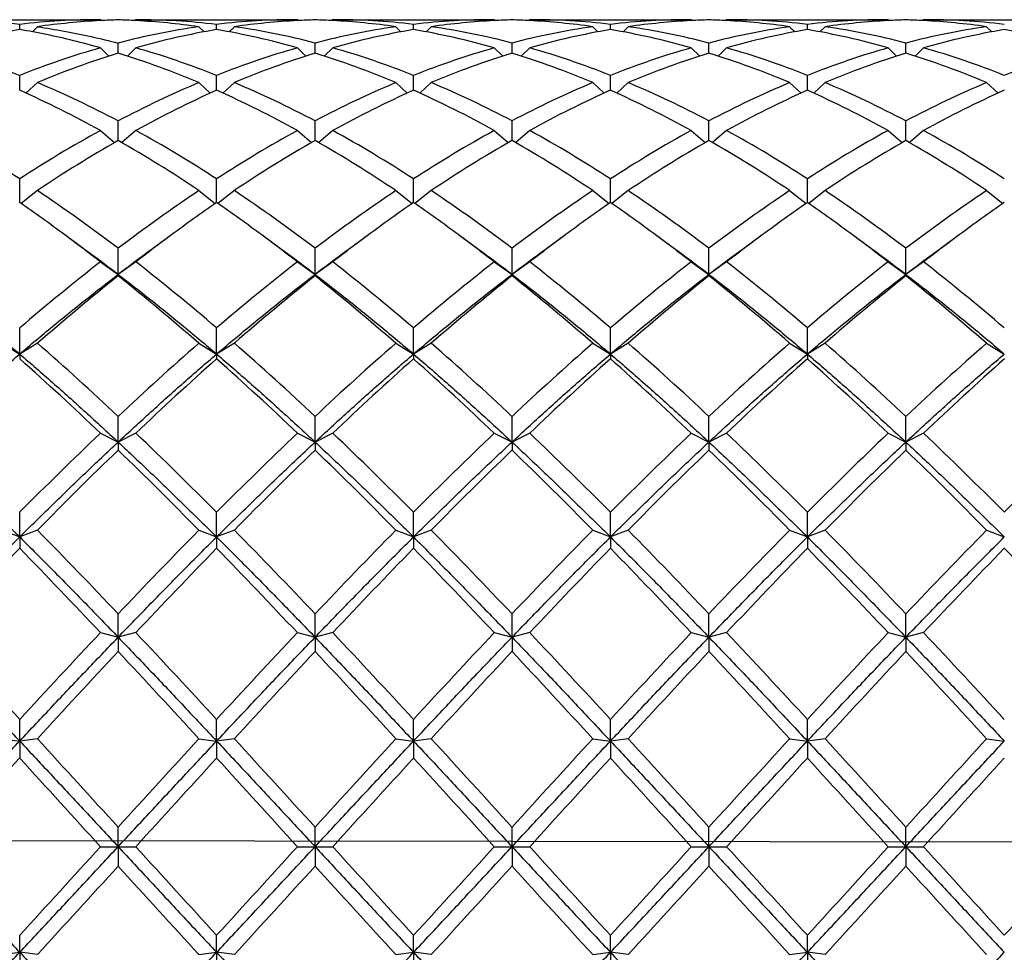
# Model space of a CAD drawing. Header units: millimetres. Extents: x 12 to 271, y 102 to 200.
# Tile 7 of 13: x 174 to 190, y 139 to 155. Entities that reach past the tile are written whole.
import ezdxf

# ---------------------------------------------------------------- set-up
doc = ezdxf.new("R2010")
doc.units = ezdxf.units.MM
doc.header["$LTSCALE"] = 16.335
doc.linetypes.add('CENTER', pattern=[0.6, 0.375, -0.075, 0.075, -0.075])
doc.layers.get('0').update_dxf_attribs({"linetype": 'CONTINUOUS'})
doc.layers.add('CENTER', color=1, linetype='CENTER')

msp = doc.modelspace()

# ---------------------------------------------------------------- linework, layer by layer
at = {"color": 7, "linetype": 'Continuous'}
for p, q in [((172.293, 154.853), (175.026, 154.853)), ((175.026, 154.853), (175.042, 154.838)), ((175.626, 154.853), (175.611, 154.838)), ((175.626, 154.853), (178.36, 154.853)), ((178.36, 154.853), (178.375, 154.838)), ((178.96, 154.853), (178.944, 154.838)), ((178.96, 154.853), (181.693, 154.853)), ((181.693, 154.853), (181.708, 154.838)), ((182.293, 154.853), (182.278, 154.838)), ((182.293, 154.853), (185.026, 154.853)), ((185.026, 154.853), (185.042, 154.838)), ((185.626, 154.853), (185.611, 154.838)), ((185.626, 154.853), (188.36, 154.853)), ((188.36, 154.853), (188.375, 154.838)), ((188.96, 154.853), (188.944, 154.838)), ((188.96, 154.853), (191.693, 154.853)), ((173.66, 154.687), (173.66, 154.773)), ((173.96, 154.734), (173.874, 154.648)), ((176.693, 154.734), (176.78, 154.647)), ((176.993, 154.687), (176.993, 154.773)), ((177.293, 154.734), (177.206, 154.647)), ((180.026, 154.734), (180.113, 154.647)), ((180.326, 154.687), (180.326, 154.773)), ((180.626, 154.734), (180.54, 154.647)), ((183.36, 154.734), (183.446, 154.647)), ((183.66, 154.687), (183.66, 154.773)), ((183.96, 154.734), (183.873, 154.647)), ((186.693, 154.734), (186.78, 154.647)), ((186.993, 154.687), (186.993, 154.773)), ((187.293, 154.734), (187.206, 154.647)), ((190.026, 154.734), (190.113, 154.647)), ((175.026, 154.376), (175.171, 154.237)), ((175.326, 154.287), (175.326, 154.458)), ((175.626, 154.376), (175.482, 154.237)), ((178.36, 154.376), (178.504, 154.237)), ((178.66, 154.287), (178.66, 154.458)), ((178.96, 154.376), (178.815, 154.237)), ((181.693, 154.376), (181.837, 154.237)), ((181.993, 154.287), (181.993, 154.458)), ((182.293, 154.376), (182.149, 154.237)), ((185.026, 154.376), (185.171, 154.237)), ((185.326, 154.287), (185.326, 154.458)), ((185.626, 154.376), (185.482, 154.237)), ((188.36, 154.376), (188.504, 154.237)), ((188.66, 154.287), (188.66, 154.458)), ((188.96, 154.376), (188.815, 154.237)), ((173.66, 153.658), (173.66, 153.91)), ((176.993, 153.658), (176.993, 153.91)), ((180.326, 153.658), (180.326, 153.91)), ((183.66, 153.658), (183.66, 153.91)), ((186.993, 153.658), (186.993, 153.91)), ((173.96, 153.788), (173.766, 153.609)), ((176.693, 153.788), (176.886, 153.609)), ((177.293, 153.788), (177.1, 153.609)), ((180.026, 153.788), (180.22, 153.609)), ((180.626, 153.788), (180.433, 153.609)), ((183.36, 153.788), (183.553, 153.609)), ((183.96, 153.788), (183.766, 153.609)), ((186.693, 153.788), (186.886, 153.609)), ((187.293, 153.788), (187.1, 153.609)), ((190.026, 153.788), (190.22, 153.609)), ((175.326, 152.809), (175.326, 153.139)), ((178.66, 152.809), (178.66, 153.139)), ((181.993, 152.809), (181.993, 153.139)), ((185.326, 152.809), (185.326, 153.139)), ((188.66, 152.809), (188.66, 153.139)), ((175.026, 152.978), (175.263, 152.772)), ((175.626, 152.978), (175.389, 152.772)), ((178.36, 152.978), (178.597, 152.772)), ((178.96, 152.978), (178.723, 152.772)), ((181.693, 152.978), (181.93, 152.772)), ((182.293, 152.978), (182.056, 152.772)), ((185.026, 152.978), (185.263, 152.772)), ((185.626, 152.978), (185.389, 152.772)), ((188.36, 152.978), (188.597, 152.772)), ((188.96, 152.978), (188.723, 152.772)), ((173.66, 151.756), (173.66, 152.158)), ((176.993, 151.756), (176.993, 152.158)), ((180.326, 151.756), (180.326, 152.158)), ((183.66, 151.756), (183.66, 152.158)), ((186.993, 151.756), (186.993, 152.158)), ((173.96, 151.96), (173.683, 151.74)), ((176.693, 151.96), (176.97, 151.74)), ((177.293, 151.96), (177.016, 151.74)), ((180.026, 151.96), (180.303, 151.74)), ((180.626, 151.96), (180.349, 151.74)), ((183.36, 151.96), (183.637, 151.74)), ((183.96, 151.96), (183.683, 151.74)), ((186.693, 151.96), (186.97, 151.74)), ((187.293, 151.96), (187.016, 151.74)), ((190.026, 151.96), (190.303, 151.74)), ((174.641, 151.05), (174.423, 151.211)), ((176.23, 151.211), (176.012, 151.05)), ((177.974, 151.05), (177.756, 151.211)), ((179.563, 151.211), (179.345, 151.05)), ((181.308, 151.05), (181.09, 151.211)), ((182.896, 151.211), (182.678, 151.05)), ((184.641, 151.05), (184.423, 151.211)), ((186.23, 151.211), (186.012, 151.05)), ((187.974, 151.05), (187.756, 151.211)), ((189.563, 151.211), (189.345, 151.05)), ((174.86, 150.889), (174.641, 151.05)), ((176.012, 151.05), (175.792, 150.889)), ((178.194, 150.889), (177.974, 151.05)), ((179.345, 151.05), (179.126, 150.889)), ((181.527, 150.889), (181.308, 151.05)), ((182.678, 151.05), (182.459, 150.889)), ((184.86, 150.889), (184.641, 151.05)), ((186.012, 151.05), (185.792, 150.889)), ((188.194, 150.889), (187.974, 151.05)), ((189.345, 151.05), (189.126, 150.889)), ((175.326, 150.541), (175.326, 150.983)), ((178.66, 150.541), (178.66, 150.983)), ((181.993, 150.541), (181.993, 150.983)), ((185.326, 150.541), (185.326, 150.983)), ((188.66, 150.541), (188.66, 150.983)), ((175.026, 150.753), (175.326, 150.541)), ((175.626, 150.753), (175.326, 150.541)), ((178.36, 150.753), (178.66, 150.541)), ((178.96, 150.753), (178.66, 150.541)), ((181.693, 150.753), (181.993, 150.541)), ((182.293, 150.753), (181.993, 150.541)), ((185.026, 150.753), (185.326, 150.541)), ((185.626, 150.753), (185.326, 150.541)), ((188.36, 150.753), (188.66, 150.541)), ((188.96, 150.753), (188.66, 150.541)), ((175.326, 150.541), (175.326, 150.517)), ((178.66, 150.541), (178.66, 150.517)), ((181.993, 150.541), (181.993, 150.517)), ((185.326, 150.541), (185.326, 150.517)), ((188.66, 150.541), (188.66, 150.517)), ((173.66, 149.193), (173.66, 149.635)), ((176.993, 149.193), (176.993, 149.635)), ((180.326, 149.193), (180.326, 149.635)), ((183.66, 149.193), (183.66, 149.635)), ((186.993, 149.193), (186.993, 149.635)), ((173.36, 149.376), (173.66, 149.193)), ((173.96, 149.376), (173.66, 149.193)), ((176.693, 149.376), (176.993, 149.193)), ((177.293, 149.376), (176.993, 149.193)), ((180.026, 149.376), (180.326, 149.193)), ((180.626, 149.376), (180.326, 149.193)), ((183.36, 149.376), (183.66, 149.193)), ((183.96, 149.376), (183.66, 149.193)), ((186.693, 149.376), (186.993, 149.193)), ((187.293, 149.376), (186.993, 149.193)), ((190.026, 149.376), (190.326, 149.193)), ((173.66, 149.193), (173.66, 149.112)), ((176.993, 149.193), (176.993, 149.112)), ((180.326, 149.193), (180.326, 149.112)), ((183.66, 149.193), (183.66, 149.112)), ((186.993, 149.193), (186.993, 149.112)), ((175.326, 147.703), (175.326, 148.137)), ((178.66, 147.703), (178.66, 148.137)), ((181.993, 147.703), (181.993, 148.137)), ((185.326, 147.703), (185.326, 148.137)), ((188.66, 147.703), (188.66, 148.137)), ((175.026, 147.853), (175.326, 147.703)), ((175.626, 147.853), (175.326, 147.703)), ((178.36, 147.853), (178.66, 147.703)), ((178.96, 147.853), (178.66, 147.703)), ((181.693, 147.853), (181.993, 147.703)), ((182.293, 147.853), (181.993, 147.703)), ((185.026, 147.853), (185.326, 147.703)), ((185.626, 147.853), (185.326, 147.703)), ((188.36, 147.853), (188.66, 147.703)), ((188.96, 147.853), (188.66, 147.703)), ((175.326, 147.703), (175.326, 147.566)), ((178.66, 147.703), (178.66, 147.566)), ((181.993, 147.703), (181.993, 147.566)), ((185.326, 147.703), (185.326, 147.566)), ((188.66, 147.703), (188.66, 147.566)), ((173.66, 146.096), (173.66, 146.514)), ((176.993, 146.096), (176.993, 146.514)), ((180.326, 146.096), (180.326, 146.514)), ((183.66, 146.096), (183.66, 146.514)), ((186.993, 146.096), (186.993, 146.514)), ((173.36, 146.211), (173.66, 146.096)), ((173.96, 146.211), (173.66, 146.096)), ((176.693, 146.211), (176.993, 146.096)), ((177.293, 146.211), (176.993, 146.096)), ((180.026, 146.211), (180.326, 146.096)), ((180.626, 146.211), (180.326, 146.096)), ((183.36, 146.211), (183.66, 146.096)), ((183.96, 146.211), (183.66, 146.096)), ((186.693, 146.211), (186.993, 146.096)), ((187.293, 146.211), (186.993, 146.096)), ((190.026, 146.211), (190.326, 146.096)), ((173.66, 146.096), (173.66, 145.905)), ((176.993, 146.096), (176.993, 145.905)), ((180.326, 146.096), (180.326, 145.905)), ((183.66, 146.096), (183.66, 145.905)), ((186.993, 146.096), (186.993, 145.905)), ((175.326, 144.399), (175.326, 144.794)), ((178.66, 144.399), (178.66, 144.794)), ((181.993, 144.399), (181.993, 144.794)), ((185.326, 144.399), (185.326, 144.794)), ((188.66, 144.399), (188.66, 144.794)), ((175.026, 144.477), (175.326, 144.399)), ((175.626, 144.477), (175.326, 144.399)), ((175.326, 144.399), (175.326, 144.157)), ((178.36, 144.477), (178.66, 144.399)), ((178.96, 144.477), (178.66, 144.399)), ((178.66, 144.399), (178.66, 144.157)), ((181.693, 144.477), (181.993, 144.399)), ((182.293, 144.477), (181.993, 144.399)), ((181.993, 144.399), (181.993, 144.157)), ((185.026, 144.477), (185.326, 144.399)), ((185.626, 144.477), (185.326, 144.399)), ((185.326, 144.399), (185.326, 144.157)), ((188.36, 144.477), (188.66, 144.399)), ((188.96, 144.477), (188.66, 144.399)), ((188.66, 144.399), (188.66, 144.157)), ((173.66, 142.641), (173.66, 143.007)), ((176.993, 142.641), (176.993, 143.007)), ((180.326, 142.641), (180.326, 143.007)), ((183.66, 142.641), (183.66, 143.007)), ((186.993, 142.641), (186.993, 143.007)), ((173.36, 142.681), (173.66, 142.641)), ((173.96, 142.681), (173.66, 142.641)), ((176.693, 142.681), (176.993, 142.641)), ((177.293, 142.681), (176.993, 142.641)), ((180.026, 142.681), (180.326, 142.641)), ((180.626, 142.681), (180.326, 142.641)), ((183.36, 142.681), (183.66, 142.641)), ((183.96, 142.681), (183.66, 142.641)), ((186.693, 142.681), (186.993, 142.641)), ((187.293, 142.681), (186.993, 142.641)), ((190.026, 142.681), (190.326, 142.641)), ((173.66, 142.641), (173.66, 142.353)), ((176.993, 142.641), (176.993, 142.353)), ((180.326, 142.641), (180.326, 142.353)), ((183.66, 142.641), (183.66, 142.353)), ((186.993, 142.641), (186.993, 142.353)), ((175.326, 140.853), (175.326, 141.183)), ((178.66, 140.853), (178.66, 141.183)), ((181.993, 140.853), (181.993, 141.183)), ((185.326, 140.853), (185.326, 141.183)), ((188.66, 140.853), (188.66, 141.183)), ((175.026, 140.853), (175.626, 140.853)), ((175.326, 140.853), (175.326, 140.523)), ((178.36, 140.853), (178.96, 140.853)), ((178.66, 140.853), (178.66, 140.523)), ((181.693, 140.853), (182.293, 140.853)), ((181.993, 140.853), (181.993, 140.523)), ((185.026, 140.853), (185.626, 140.853)), ((185.326, 140.853), (185.326, 140.523)), ((188.36, 140.853), (188.96, 140.853)), ((188.66, 140.853), (188.66, 140.523)), ((173.66, 139.065), (173.66, 139.353)), ((176.993, 139.065), (176.993, 139.353)), ((180.326, 139.065), (180.326, 139.353)), ((183.66, 139.065), (183.66, 139.353)), ((186.993, 139.065), (186.993, 139.353)), ((173.36, 139.026), (173.66, 139.065)), ((173.96, 139.026), (173.66, 139.065)), ((173.66, 139.065), (173.66, 138.699)), ((176.693, 139.026), (176.993, 139.065)), ((177.293, 139.026), (176.993, 139.065)), ((176.993, 139.065), (176.993, 138.699)), ((180.026, 139.026), (180.326, 139.065)), ((180.626, 139.026), (180.326, 139.065)), ((180.326, 139.065), (180.326, 138.699)), ((183.36, 139.026), (183.66, 139.065)), ((183.96, 139.026), (183.66, 139.065)), ((183.66, 139.065), (183.66, 138.699)), ((186.693, 139.026), (186.993, 139.065)), ((187.293, 139.026), (186.993, 139.065)), ((186.993, 139.065), (186.993, 138.699))]:
    msp.add_line(p, q, dxfattribs=at)
for centre, radius, start, end in [((172.289, 143.165), 11.688, 83.2679, 89.9828), ((175.029, 143.184), 11.67, 90.0112, 96.7368), ((175.637, 143.073), 11.781, 92.9707, 98.188), ((175.627, 143.24), 11.613, 91.4847, 92.9629), ((175.025, 143.238), 11.615, 87.0387, 88.5154), ((175.017, 143.097), 11.756, 81.8057, 87.0352), ((175.623, 143.165), 11.688, 83.2679, 89.9828), ((178.362, 143.184), 11.67, 90.0112, 96.7368), ((178.971, 143.073), 11.781, 92.9707, 98.188), ((178.961, 143.24), 11.613, 91.4847, 92.9629), ((178.359, 143.24), 11.613, 87.0371, 88.5153), ((178.349, 143.073), 11.781, 81.812, 87.0293), ((178.957, 143.184), 11.67, 83.2632, 89.9888), ((181.695, 143.184), 11.67, 90.0112, 96.7368), ((182.304, 143.073), 11.781, 92.9707, 98.188), ((182.294, 143.24), 11.613, 91.4847, 92.9629), ((181.692, 143.24), 11.613, 87.0371, 88.5153), ((181.682, 143.073), 11.781, 81.812, 87.0293), ((182.291, 143.184), 11.67, 83.2632, 89.9888), ((185.029, 143.184), 11.67, 90.0112, 96.7368), ((185.637, 143.073), 11.781, 92.9707, 98.188), ((185.627, 143.24), 11.613, 91.4847, 92.9629), ((185.025, 143.24), 11.613, 87.0371, 88.5153), ((185.624, 143.184), 11.67, 83.2632, 89.9888), ((185.015, 143.073), 11.781, 81.812, 87.0293), ((188.362, 143.184), 11.67, 90.0112, 96.7368), ((188.971, 143.073), 11.781, 92.9707, 98.188), ((188.961, 143.24), 11.613, 91.4847, 92.9629), ((188.359, 143.24), 11.613, 87.0371, 88.5153), ((188.349, 143.073), 11.781, 81.812, 87.0293), ((188.957, 143.184), 11.67, 83.2632, 89.9888), ((175.801, 142.093), 12.774, 99.65, 105.939), ((178.481, 142.344), 12.518, 98.2111, 104.5957), ((179.134, 142.093), 12.774, 99.65, 105.939), ((174.852, 142.093), 12.774, 74.061, 80.35), ((175.505, 142.344), 12.518, 75.4043, 81.7889), ((181.814, 142.344), 12.518, 98.2111, 104.5957), ((182.468, 142.093), 12.774, 99.65, 105.939), ((178.185, 142.093), 12.774, 74.061, 80.35), ((178.839, 142.344), 12.518, 75.4043, 81.7889), ((185.147, 142.344), 12.518, 98.2111, 104.5957), ((185.801, 142.093), 12.774, 99.65, 105.939), ((181.518, 142.093), 12.774, 74.061, 80.35), ((182.172, 142.344), 12.518, 75.4043, 81.7889), ((188.481, 142.344), 12.518, 98.2111, 104.5957), ((189.134, 142.093), 12.774, 99.65, 105.939), ((184.852, 142.093), 12.774, 74.061, 80.35), ((185.505, 142.344), 12.518, 75.4043, 81.7889), ((191.814, 142.344), 12.518, 98.2111, 104.5957), ((192.468, 142.093), 12.774, 99.65, 105.939), ((188.185, 142.093), 12.774, 74.061, 80.35), ((178.977, 140.553), 14.377, 105.9503, 111.7071), ((171.675, 140.553), 14.377, 68.2929, 74.0497), ((182.311, 140.553), 14.377, 105.9503, 111.7071), ((175.009, 140.553), 14.377, 68.2929, 74.0497), ((185.644, 140.553), 14.377, 105.9503, 111.7071), ((178.342, 140.553), 14.377, 68.2929, 74.0497), ((188.977, 140.553), 14.377, 105.9503, 111.7071), ((181.675, 140.553), 14.377, 68.2929, 74.0497), ((192.311, 140.553), 14.377, 105.9503, 111.7071), ((185.009, 140.553), 14.377, 68.2929, 74.0497), ((195.644, 140.553), 14.377, 105.9503, 111.7071), ((179.728, 140.125), 14.831, 107.2658, 112.8896), ((170.924, 140.125), 14.831, 67.1104, 72.7342), ((183.062, 140.125), 14.831, 107.2658, 112.8896), ((174.258, 140.125), 14.831, 67.1104, 72.7342), ((186.395, 140.125), 14.831, 107.2658, 112.8896), ((177.591, 140.125), 14.831, 67.1104, 72.7342), ((189.728, 140.125), 14.831, 107.2659, 112.8896), ((180.924, 140.125), 14.831, 67.1104, 72.7342), ((193.062, 140.125), 14.831, 107.2659, 112.8896), ((184.258, 140.125), 14.831, 67.1104, 72.7342), ((167.184, 137.742), 17.418, 62.1296, 67.1071), ((183.469, 137.742), 17.418, 112.8929, 117.8704), ((170.517, 137.742), 17.418, 62.1296, 67.1071), ((186.802, 137.742), 17.418, 112.8929, 117.8704), ((173.851, 137.742), 17.418, 62.1296, 67.1071), ((190.135, 137.742), 17.418, 112.8929, 117.8704), ((177.184, 137.742), 17.418, 62.1296, 67.1071), ((193.469, 137.742), 17.418, 112.8929, 117.8704), ((180.517, 137.742), 17.418, 62.1296, 67.1071), ((196.802, 137.742), 17.418, 112.8929, 117.8704), ((166.281, 137.119), 18.11, 61.1265, 65.9575), ((184.371, 137.119), 18.11, 114.0425, 118.8735), ((169.615, 137.119), 18.11, 61.1265, 65.9575), ((187.705, 137.119), 18.11, 114.0425, 118.8735), ((172.948, 137.119), 18.11, 61.1265, 65.9575), ((191.038, 137.119), 18.11, 114.0425, 118.8735), ((176.281, 137.119), 18.11, 61.1265, 65.9575), ((194.371, 137.119), 18.11, 114.0425, 118.8735), ((179.615, 137.119), 18.11, 61.1265, 65.9575), ((197.705, 137.119), 18.11, 114.0424, 118.8736), ((161.709, 133.782), 21.92, 56.9623, 61.1287), ((185.61, 133.782), 21.92, 118.8713, 123.0377), ((165.042, 133.782), 21.92, 56.9623, 61.1287), ((188.944, 133.782), 21.92, 118.8713, 123.0377), ((168.376, 133.782), 21.92, 56.9623, 61.1287), ((192.277, 133.782), 21.92, 118.8713, 123.0377), ((171.709, 133.782), 21.92, 56.9623, 61.1287), ((195.611, 133.782), 21.921, 118.8713, 123.0377), ((175.042, 133.782), 21.92, 56.9623, 61.1287), ((198.944, 133.782), 21.921, 118.8713, 123.0377), ((178.376, 133.782), 21.92, 56.9623, 61.1287), ((186.73, 132.931), 22.917, 119.8414, 123.8649), ((163.923, 132.931), 22.917, 56.1351, 60.1586), ((190.063, 132.931), 22.917, 119.8414, 123.8649), ((167.256, 132.931), 22.917, 56.1351, 60.1586), ((193.396, 132.931), 22.917, 119.8414, 123.8649), ((170.59, 132.931), 22.917, 56.1351, 60.1586), ((196.73, 132.931), 22.917, 119.8414, 123.8649), ((173.923, 132.931), 22.917, 56.1351, 60.1586), ((200.063, 132.931), 22.917, 119.8414, 123.8649), ((177.256, 132.931), 22.917, 56.1351, 60.1586), ((158.177, 128.438), 28.326, 52.7414, 56.14), ((192.475, 128.438), 28.326, 123.86, 127.2586), ((161.511, 128.438), 28.326, 52.7414, 56.14), ((195.809, 128.438), 28.326, 123.86, 127.2586), ((164.844, 128.438), 28.326, 52.7414, 56.14), ((199.142, 128.438), 28.326, 123.86, 127.2586), ((168.177, 128.438), 28.326, 52.7414, 56.14), ((202.475, 128.438), 28.326, 123.86, 127.2586), ((171.511, 128.438), 28.326, 52.7414, 56.14), ((205.808, 128.438), 28.326, 123.86, 127.2586), ((157.302, 128.071), 28.785, 53.5018, 55.3698), ((193.351, 128.071), 28.785, 124.6302, 126.4982), ((160.635, 128.071), 28.785, 53.5018, 55.3698), ((196.684, 128.071), 28.785, 124.6302, 126.4982), ((163.969, 128.071), 28.785, 53.5018, 55.3698), ((200.017, 128.071), 28.785, 124.6302, 126.4982), ((167.302, 128.071), 28.785, 53.5018, 55.3698), ((203.351, 128.071), 28.784, 124.6301, 126.4982), ((170.635, 128.071), 28.785, 53.5018, 55.3698), ((206.684, 128.072), 28.784, 124.6301, 126.4982), ((155.596, 125.772), 31.648, 52.1233, 53.4944), ((195.057, 125.772), 31.648, 126.5056, 127.8767), ((158.929, 125.772), 31.648, 52.1233, 53.4944), ((198.39, 125.772), 31.648, 126.5056, 127.8767), ((162.262, 125.772), 31.648, 52.1233, 53.4944), ((201.724, 125.772), 31.648, 126.5056, 127.8767), ((165.596, 125.772), 31.648, 52.1233, 53.4944), ((205.057, 125.772), 31.648, 126.5056, 127.8767), ((168.929, 125.772), 31.648, 52.1233, 53.4944), ((208.39, 125.772), 31.648, 126.5056, 127.8767), ((155.977, 125.115), 31.951, 52.7279, 53.7706), ((194.676, 125.115), 31.951, 126.2294, 127.2721), ((159.31, 125.115), 31.951, 52.7279, 53.7706), ((198.009, 125.115), 31.951, 126.2294, 127.2721), ((162.643, 125.115), 31.951, 52.7279, 53.7706), ((201.343, 125.115), 31.951, 126.2294, 127.2721), ((165.977, 125.115), 31.951, 52.7279, 53.7706), ((204.676, 125.115), 31.951, 126.2294, 127.2721), ((169.31, 125.115), 31.951, 52.7279, 53.7706), ((208.009, 125.115), 31.951, 126.2294, 127.2721), ((197.99, 121.275), 37.366, 127.9193, 130.6265), ((152.663, 121.275), 37.366, 49.3735, 52.0807), ((201.323, 121.275), 37.366, 127.9193, 130.6265), ((155.996, 121.275), 37.366, 49.3735, 52.0807), ((204.656, 121.275), 37.366, 127.9193, 130.6265), ((159.33, 121.275), 37.366, 49.3735, 52.0807), ((207.99, 121.275), 37.367, 127.9193, 130.6265), ((162.663, 121.275), 37.366, 49.3735, 52.0807), ((211.323, 121.275), 37.367, 127.9193, 130.6265), ((165.996, 121.275), 37.366, 49.3735, 52.0807), ((199.861, 119.737), 39.361, 128.5584, 131.1501), ((150.792, 119.737), 39.361, 48.8499, 51.4416), ((203.194, 119.737), 39.361, 128.5584, 131.1501), ((154.125, 119.737), 39.361, 48.8499, 51.4416), ((206.527, 119.737), 39.361, 128.5584, 131.1501), ((157.459, 119.737), 39.361, 48.8499, 51.4416), ((209.861, 119.737), 39.362, 128.5584, 131.15), ((160.792, 119.737), 39.361, 48.8499, 51.4416), ((213.194, 119.737), 39.362, 128.5584, 131.15), ((164.125, 119.737), 39.361, 48.8499, 51.4416), ((140.811, 111.437), 50.381, 46.757, 48.855), ((209.842, 111.437), 50.381, 131.145, 133.243), ((144.144, 111.437), 50.381, 46.757, 48.855), ((213.175, 111.437), 50.381, 131.145, 133.243), ((147.477, 111.437), 50.381, 46.757, 48.855), ((216.509, 111.436), 50.381, 131.145, 133.243), ((150.811, 111.437), 50.381, 46.757, 48.855), ((219.842, 111.437), 50.381, 131.145, 133.243), ((154.144, 111.437), 50.381, 46.757, 48.855), ((223.175, 111.437), 50.38, 131.145, 133.243), ((138.226, 109.265), 53.323, 46.3586, 48.355), ((212.427, 109.265), 53.323, 131.645, 133.6414), ((141.559, 109.265), 53.323, 46.3586, 48.355), ((215.76, 109.265), 53.323, 131.645, 133.6414), ((144.892, 109.265), 53.323, 46.3586, 48.355), ((219.094, 109.264), 53.324, 131.645, 133.6414), ((148.226, 109.265), 53.323, 46.3586, 48.355), ((222.427, 109.265), 53.323, 131.645, 133.6414), ((151.559, 109.265), 53.323, 46.3586, 48.355), ((225.76, 109.265), 53.322, 131.645, 133.6414), ((223.468, 97.05), 70.197, 133.63729, 135.19911), ((127.184, 97.05), 70.197, 44.80089, 46.36271), ((226.802, 97.05), 70.197, 133.63729, 135.19911), ((130.518, 97.05), 70.197, 44.80089, 46.36271), ((230.135, 97.05), 70.197, 133.63729, 135.19911), ((133.851, 97.05), 70.197, 44.80089, 46.36271), ((233.469, 97.05), 70.197, 133.6373, 135.19911), ((137.184, 97.05), 70.197, 44.80089, 46.36271), ((236.803, 97.049), 70.198, 133.6373, 135.1991), ((140.518, 97.05), 70.197, 44.80089, 46.36271), ((240.135, 97.05), 70.197, 133.63729, 135.19911), ((227.376, 93.695), 74.909, 134.01507, 135.48705), ((123.276, 93.695), 74.909, 44.51295, 45.98493), ((230.71, 93.695), 74.909, 134.01507, 135.48705), ((126.61, 93.695), 74.909, 44.51295, 45.98493), ((234.043, 93.695), 74.909, 134.01507, 135.48705), ((129.943, 93.695), 74.909, 44.51295, 45.98493), ((237.377, 93.694), 74.91, 134.01508, 135.48704), ((133.276, 93.695), 74.909, 44.51295, 45.98493), ((240.711, 93.693), 74.91, 134.01508, 135.48703), ((136.61, 93.695), 74.909, 44.51295, 45.98493), ((99.772, 73.266), 104.042, 43.43204, 44.51601), ((250.88, 73.266), 104.042, 135.48399, 136.56796), ((103.106, 73.266), 104.042, 43.43204, 44.51601), ((254.214, 73.266), 104.042, 135.48399, 136.56796), ((106.439, 73.266), 104.042, 43.43204, 44.51601), ((257.547, 73.266), 104.042, 135.48399, 136.56796), ((109.772, 73.266), 104.042, 43.43204, 44.51601), ((260.88, 73.267), 104.041, 135.48399, 136.56796), ((113.106, 73.266), 104.042, 43.43204, 44.51601), ((264.212, 73.268), 104.039, 135.48398, 136.56798), ((254.552, 67.113), 112.923, 135.7535, 136.75637), ((92.768, 67.113), 112.923, 43.24363, 44.2465), ((257.885, 67.113), 112.923, 135.7535, 136.75637), ((96.101, 67.113), 112.923, 43.24363, 44.2465), ((261.218, 67.113), 112.923, 135.7535, 136.75637), ((99.434, 67.113), 112.923, 43.24363, 44.2465), ((264.552, 67.113), 112.923, 135.7535, 136.75637), ((102.768, 67.113), 112.923, 43.24363, 44.2465), ((267.884, 67.114), 112.922, 135.75349, 136.75638), ((106.101, 67.113), 112.923, 43.24363, 44.2465), ((271.216, 67.115), 112.92, 135.75349, 136.75639), ((109.434, 67.113), 112.923, 43.24363, 44.2465), ((43.009, 22.877), 177.485, 42.59777, 43.24562), ((304.311, 22.877), 177.485, 136.75438, 137.40223), ((46.342, 22.877), 177.485, 42.59777, 43.24562), ((307.644, 22.877), 177.485, 136.75438, 137.40223), ((49.675, 22.877), 177.485, 42.59777, 43.24562), ((310.977, 22.877), 177.485, 136.75438, 137.40223), ((53.009, 22.877), 177.485, 42.59777, 43.24562), ((314.311, 22.877), 177.485, 136.75438, 137.40223), ((56.342, 22.877), 177.485, 42.59777, 43.24562), ((317.649, 22.873), 177.491, 136.75439, 137.40222), ((59.675, 22.877), 177.485, 42.59777, 43.24562), ((322.406, 6.647), 201.35, 136.92595, 137.49846), ((28.246, 6.647), 201.35, 42.50154, 43.07405), ((325.74, 6.647), 201.35, 136.92595, 137.49846), ((31.58, 6.647), 201.35, 42.50154, 43.07405), ((329.073, 6.647), 201.35, 136.92595, 137.49846), ((34.913, 6.647), 201.35, 42.50154, 43.07405), ((332.406, 6.647), 201.35, 136.92595, 137.49846), ((38.246, 6.647), 201.35, 42.50154, 43.07405), ((335.747, 6.64), 201.359, 136.92596, 137.49844), ((41.58, 6.647), 201.35, 42.50154, 43.07405), ((-187.355, -188.432), 490.085, 42.2655, 42.50252), ((538.007, -188.432), 490.085, 137.49748, 137.7345), ((-184.021, -188.432), 490.085, 42.2655, 42.50252), ((541.341, -188.432), 490.085, 137.49748, 137.7345), ((-180.688, -188.432), 490.085, 42.2655, 42.50252), ((544.674, -188.432), 490.085, 137.49748, 137.7345), ((-177.355, -188.432), 490.085, 42.2655, 42.50252), ((548.007, -188.432), 490.085, 137.49748, 137.7345), ((-174.021, -188.432), 490.085, 42.2655, 42.50252), ((551.303, -188.398), 490.034, 137.49746, 137.73451), ((695.317, -334.357), 706.668, 137.577786, 137.742304), ((-347.998, -334.357), 706.668, 42.257696, 42.422214), ((698.651, -334.357), 706.668, 137.577786, 137.742304), ((-344.665, -334.357), 706.668, 42.257696, 42.422214), ((701.984, -334.357), 706.668, 137.577786, 137.742304), ((-341.331, -334.357), 706.668, 42.257696, 42.422214), ((705.317, -334.357), 706.668, 137.577786, 137.742304), ((-337.998, -334.357), 706.668, 42.257696, 42.422214), ((708.651, -334.357), 706.668, 137.577786, 137.742304), ((-334.665, -334.357), 706.668, 42.257696, 42.422214), ((711.911, -334.29), 706.569, 137.577774, 137.742315), ((-347.998, 616.063), 706.668, 317.577786, 317.742304), ((698.651, 616.063), 706.668, 222.257696, 222.422214), ((-344.665, 616.063), 706.668, 317.577786, 317.742304), ((701.984, 616.063), 706.668, 222.257696, 222.422214), ((-341.331, 616.063), 706.668, 317.577786, 317.742304), ((705.317, 616.063), 706.668, 222.257696, 222.422214), ((-337.998, 616.063), 706.668, 317.577786, 317.742304), ((708.651, 616.063), 706.668, 222.257696, 222.422214), ((-334.665, 616.063), 706.668, 317.577786, 317.742304), ((711.984, 616.063), 706.668, 222.257696, 222.422214), ((-331.319, 616.052), 706.651, 317.577784, 317.742306), ((-187.355, 470.139), 490.085, 317.49748, 317.7345), ((538.007, 470.139), 490.085, 222.2655, 222.50252), ((-184.021, 470.139), 490.085, 317.49748, 317.7345), ((541.341, 470.139), 490.085, 222.2655, 222.50252), ((-180.688, 470.139), 490.085, 317.49748, 317.7345), ((544.674, 470.139), 490.085, 222.2655, 222.50252), ((-177.355, 470.139), 490.085, 317.49748, 317.7345), ((548.007, 470.139), 490.085, 222.2655, 222.50252), ((-174.021, 470.139), 490.085, 317.49748, 317.7345), ((551.341, 470.139), 490.085, 222.2655, 222.50252)]:
    msp.add_arc(centre, radius, start, end, dxfattribs=at)
for points, start_tangent, end_tangent in [([(175.026, 154.376), (174.571, 154.497), (174.115, 154.601), (173.66, 154.687)], (-0.96181, 0.273718), (-0.985992, 0.166795)), ([(173.96, 154.734), (174.415, 154.659), (174.871, 154.567), (175.326, 154.458)], (0.989857, -0.142065), (0.967944, -0.251167)), ([(172.293, 154.376), (172.749, 154.238), (173.204, 154.082), (173.66, 153.91)], (0.96181, -0.273718), (0.92952, -0.368771)), ([(171.993, 150.541), (172.549, 150.109), (173.104, 149.659), (173.66, 149.193)], (0.795839, -0.605509), (0.76057, -0.649256)), ([(173.66, 149.193), (174.215, 149.659), (174.771, 150.109), (175.326, 150.541)], (0.76057, 0.649256), (0.795839, 0.605509)), ([(175.326, 150.541), (175.882, 150.109), (176.437, 149.659), (176.993, 149.193)], (0.795839, -0.605509), (0.76057, -0.649256)), ([(176.993, 149.193), (177.549, 149.659), (178.104, 150.109), (178.66, 150.541)], (0.76057, 0.649256), (0.795839, 0.605509)), ([(178.66, 150.541), (179.215, 150.109), (179.771, 149.659), (180.326, 149.193)], (0.795839, -0.605509), (0.76057, -0.649256)), ([(180.326, 149.193), (180.882, 149.659), (181.437, 150.109), (181.993, 150.541)], (0.76057, 0.649256), (0.795839, 0.605509)), ([(181.993, 150.541), (182.549, 150.109), (183.104, 149.659), (183.66, 149.193)], (0.795839, -0.605509), (0.76057, -0.649256)), ([(183.66, 149.193), (184.215, 149.659), (184.771, 150.109), (185.326, 150.541)], (0.76057, 0.649256), (0.795839, 0.605509)), ([(185.326, 150.541), (185.882, 150.109), (186.437, 149.659), (186.993, 149.193)], (0.795839, -0.605509), (0.76057, -0.649256)), ([(186.993, 149.193), (187.549, 149.659), (188.104, 150.109), (188.66, 150.541)], (0.76057, 0.649256), (0.795839, 0.605509)), ([(188.66, 150.541), (189.215, 150.109), (189.771, 149.659), (190.326, 149.193)], (0.795839, -0.605509), (0.76057, -0.649256)), ([(171.993, 147.703), (172.549, 148.214), (173.104, 148.711), (173.66, 149.193)], (0.7316, 0.681734), (0.76057, 0.649256)), ([(173.66, 149.193), (174.215, 148.711), (174.771, 148.214), (175.326, 147.703)], (0.76057, -0.649256), (0.7316, -0.681734)), ([(175.326, 147.703), (175.882, 148.214), (176.437, 148.711), (176.993, 149.193)], (0.7316, 0.681734), (0.76057, 0.649256)), ([(176.993, 149.193), (177.549, 148.711), (178.104, 148.214), (178.66, 147.703)], (0.76057, -0.649256), (0.7316, -0.681734)), ([(178.66, 147.703), (179.215, 148.214), (179.771, 148.711), (180.326, 149.193)], (0.7316, 0.681734), (0.76057, 0.649256)), ([(180.326, 149.193), (180.882, 148.711), (181.437, 148.214), (181.993, 147.703)], (0.76057, -0.649256), (0.7316, -0.681734)), ([(181.993, 147.703), (182.549, 148.214), (183.104, 148.711), (183.66, 149.193)], (0.7316, 0.681734), (0.76057, 0.649256)), ([(183.66, 149.193), (184.215, 148.711), (184.771, 148.214), (185.326, 147.703)], (0.76057, -0.649256), (0.7316, -0.681734)), ([(185.326, 147.703), (185.882, 148.214), (186.437, 148.711), (186.993, 149.193)], (0.7316, 0.681734), (0.76057, 0.649256)), ([(186.993, 149.193), (187.549, 148.711), (188.104, 148.214), (188.66, 147.703)], (0.76057, -0.649256), (0.7316, -0.681734)), ([(188.66, 147.703), (189.215, 148.214), (189.771, 148.711), (190.326, 149.193)], (0.7316, 0.681734), (0.76057, 0.649256)), ([(171.993, 147.703), (172.549, 147.179), (173.104, 146.643), (173.66, 146.096)], (0.7316, -0.681734), (0.709199, -0.705008)), ([(173.66, 146.096), (174.215, 146.643), (174.771, 147.179), (175.326, 147.703)], (0.709199, 0.705008), (0.7316, 0.681734)), ([(175.326, 147.703), (175.882, 147.179), (176.437, 146.643), (176.993, 146.096)], (0.7316, -0.681734), (0.709199, -0.705008)), ([(176.993, 146.096), (177.549, 146.643), (178.104, 147.179), (178.66, 147.703)], (0.709199, 0.705008), (0.7316, 0.681734)), ([(178.66, 147.703), (179.215, 147.179), (179.771, 146.643), (180.326, 146.096)], (0.7316, -0.681734), (0.709199, -0.705008)), ([(180.326, 146.096), (180.882, 146.643), (181.437, 147.179), (181.993, 147.703)], (0.709199, 0.705008), (0.7316, 0.681734)), ([(181.993, 147.703), (182.549, 147.179), (183.104, 146.643), (183.66, 146.096)], (0.7316, -0.681734), (0.709199, -0.705008)), ([(183.66, 146.096), (184.215, 146.643), (184.771, 147.179), (185.326, 147.703)], (0.709199, 0.705008), (0.7316, 0.681734)), ([(185.326, 147.703), (185.882, 147.179), (186.437, 146.643), (186.993, 146.096)], (0.7316, -0.681734), (0.709199, -0.705008)), ([(186.993, 146.096), (187.549, 146.643), (188.104, 147.179), (188.66, 147.703)], (0.709199, 0.705008), (0.7316, 0.681734)), ([(188.66, 147.703), (189.215, 147.179), (189.771, 146.643), (190.326, 146.096)], (0.7316, -0.681734), (0.709199, -0.705008)), ([(171.993, 144.399), (172.549, 144.973), (173.104, 145.539), (173.66, 146.096)], (0.69334, 0.72061), (0.709199, 0.705008)), ([(173.66, 146.096), (174.215, 145.539), (174.771, 144.973), (175.326, 144.399)], (0.709199, -0.705008), (0.69334, -0.72061)), ([(175.326, 144.399), (175.882, 144.973), (176.437, 145.539), (176.993, 146.096)], (0.69334, 0.72061), (0.709199, 0.705008)), ([(176.993, 146.096), (177.549, 145.539), (178.104, 144.973), (178.66, 144.399)], (0.709199, -0.705008), (0.69334, -0.72061)), ([(178.66, 144.399), (179.215, 144.973), (179.771, 145.539), (180.326, 146.096)], (0.69334, 0.72061), (0.709199, 0.705008)), ([(180.326, 146.096), (180.882, 145.539), (181.437, 144.973), (181.993, 144.399)], (0.709199, -0.705008), (0.69334, -0.72061)), ([(181.993, 144.399), (182.549, 144.973), (183.104, 145.539), (183.66, 146.096)], (0.69334, 0.72061), (0.709199, 0.705008)), ([(183.66, 146.096), (184.215, 145.539), (184.771, 144.973), (185.326, 144.399)], (0.709199, -0.705008), (0.69334, -0.72061)), ([(185.326, 144.399), (185.882, 144.973), (186.437, 145.539), (186.993, 146.096)], (0.69334, 0.72061), (0.709199, 0.705008)), ([(186.993, 146.096), (187.549, 145.539), (188.104, 144.973), (188.66, 144.399)], (0.709199, -0.705008), (0.69334, -0.72061)), ([(188.66, 144.399), (189.215, 144.973), (189.771, 145.539), (190.326, 146.096)], (0.69334, 0.72061), (0.709199, 0.705008)), ([(171.993, 144.399), (172.549, 143.819), (173.104, 143.232), (173.66, 142.641)], (0.69334, -0.72061), (0.683899, -0.729577)), ([(173.66, 142.641), (174.215, 143.232), (174.771, 143.819), (175.326, 144.399)], (0.683899, 0.729577), (0.69334, 0.72061)), ([(175.326, 144.399), (175.882, 143.819), (176.437, 143.232), (176.993, 142.641)], (0.69334, -0.72061), (0.683899, -0.729577)), ([(176.993, 142.641), (177.549, 143.232), (178.104, 143.819), (178.66, 144.399)], (0.683899, 0.729577), (0.69334, 0.72061)), ([(178.66, 144.399), (179.215, 143.819), (179.771, 143.232), (180.326, 142.641)], (0.69334, -0.72061), (0.683899, -0.729577)), ([(180.326, 142.641), (180.882, 143.232), (181.437, 143.819), (181.993, 144.399)], (0.683899, 0.729577), (0.69334, 0.72061)), ([(181.993, 144.399), (182.549, 143.819), (183.104, 143.232), (183.66, 142.641)], (0.69334, -0.72061), (0.683899, -0.729577)), ([(183.66, 142.641), (184.215, 143.232), (184.771, 143.819), (185.326, 144.399)], (0.683899, 0.729577), (0.69334, 0.72061)), ([(185.326, 144.399), (185.882, 143.819), (186.437, 143.232), (186.993, 142.641)], (0.69334, -0.72061), (0.683899, -0.729577)), ([(186.993, 142.641), (187.549, 143.232), (188.104, 143.819), (188.66, 144.399)], (0.683899, 0.729577), (0.69334, 0.72061)), ([(188.66, 144.399), (189.215, 143.819), (189.771, 143.232), (190.326, 142.641)], (0.69334, -0.72061), (0.683899, -0.729577)), ([(171.993, 140.853), (172.549, 141.451), (173.104, 142.047), (173.66, 142.641)], (0.680766, 0.732501), (0.683899, 0.729577)), ([(173.66, 142.641), (174.215, 142.047), (174.771, 141.451), (175.326, 140.853)], (0.683899, -0.729577), (0.680766, -0.732501)), ([(175.326, 140.853), (175.882, 141.451), (176.437, 142.047), (176.993, 142.641)], (0.680766, 0.732501), (0.683899, 0.729577)), ([(176.993, 142.641), (177.549, 142.047), (178.104, 141.451), (178.66, 140.853)], (0.683899, -0.729577), (0.680766, -0.732501)), ([(178.66, 140.853), (179.215, 141.451), (179.771, 142.047), (180.326, 142.641)], (0.680766, 0.732501), (0.683899, 0.729577)), ([(180.326, 142.641), (180.882, 142.047), (181.437, 141.451), (181.993, 140.853)], (0.683899, -0.729577), (0.680766, -0.732501)), ([(181.993, 140.853), (182.549, 141.451), (183.104, 142.047), (183.66, 142.641)], (0.680766, 0.732501), (0.683899, 0.729577)), ([(183.66, 142.641), (184.215, 142.047), (184.771, 141.451), (185.326, 140.853)], (0.683899, -0.729577), (0.680766, -0.732501)), ([(185.326, 140.853), (185.882, 141.451), (186.437, 142.047), (186.993, 142.641)], (0.680766, 0.732501), (0.683899, 0.729577)), ([(186.993, 142.641), (187.549, 142.047), (188.104, 141.451), (188.66, 140.853)], (0.683899, -0.729577), (0.680766, -0.732501)), ([(188.66, 140.853), (189.215, 141.451), (189.771, 142.047), (190.326, 142.641)], (0.680766, 0.732501), (0.683899, 0.729577)), ([(171.993, 140.853), (172.549, 140.256), (173.104, 139.659), (173.66, 139.065)], (0.680766, -0.732501), (0.683899, -0.729577)), ([(173.66, 139.065), (174.215, 139.659), (174.771, 140.256), (175.326, 140.853)], (0.683899, 0.729577), (0.680766, 0.732501)), ([(175.326, 140.853), (175.882, 140.256), (176.437, 139.659), (176.993, 139.065)], (0.680766, -0.732501), (0.683899, -0.729577)), ([(176.993, 139.065), (177.549, 139.659), (178.104, 140.256), (178.66, 140.853)], (0.683899, 0.729577), (0.680766, 0.732501)), ([(178.66, 140.853), (179.215, 140.256), (179.771, 139.659), (180.326, 139.065)], (0.680766, -0.732501), (0.683899, -0.729577)), ([(180.326, 139.065), (180.882, 139.659), (181.437, 140.256), (181.993, 140.853)], (0.683899, 0.729577), (0.680766, 0.732501)), ([(181.993, 140.853), (182.549, 140.256), (183.104, 139.659), (183.66, 139.065)], (0.680766, -0.732501), (0.683899, -0.729577)), ([(183.66, 139.065), (184.215, 139.659), (184.771, 140.256), (185.326, 140.853)], (0.683899, 0.729577), (0.680766, 0.732501)), ([(185.326, 140.853), (185.882, 140.256), (186.437, 139.659), (186.993, 139.065)], (0.680766, -0.732501), (0.683899, -0.729577)), ([(186.993, 139.065), (187.549, 139.659), (188.104, 140.256), (188.66, 140.853)], (0.683899, 0.729577), (0.680766, 0.732501)), ([(188.66, 140.853), (189.215, 140.256), (189.771, 139.659), (190.326, 139.065)], (0.680766, -0.732501), (0.683899, -0.729577)), ([(171.993, 137.307), (172.549, 137.888), (173.104, 138.474), (173.66, 139.065)], (0.69334, 0.72061), (0.683899, 0.729577)), ([(173.66, 139.065), (174.215, 138.474), (174.771, 137.888), (175.326, 137.307)], (0.683899, -0.729577), (0.69334, -0.72061)), ([(175.326, 137.307), (175.882, 137.888), (176.437, 138.474), (176.993, 139.065)], (0.69334, 0.72061), (0.683899, 0.729577)), ([(176.993, 139.065), (177.549, 138.474), (178.104, 137.888), (178.66, 137.307)], (0.683899, -0.729577), (0.69334, -0.72061)), ([(178.66, 137.307), (179.215, 137.888), (179.771, 138.474), (180.326, 139.065)], (0.69334, 0.72061), (0.683899, 0.729577)), ([(180.326, 139.065), (180.882, 138.474), (181.437, 137.888), (181.993, 137.307)], (0.683899, -0.729577), (0.69334, -0.72061)), ([(181.993, 137.307), (182.549, 137.888), (183.104, 138.474), (183.66, 139.065)], (0.69334, 0.72061), (0.683899, 0.729577)), ([(183.66, 139.065), (184.215, 138.474), (184.771, 137.888), (185.326, 137.307)], (0.683899, -0.729577), (0.69334, -0.72061)), ([(185.326, 137.307), (185.882, 137.888), (186.437, 138.474), (186.993, 139.065)], (0.69334, 0.72061), (0.683899, 0.729577)), ([(186.993, 139.065), (187.549, 138.474), (188.104, 137.888), (188.66, 137.307)], (0.683899, -0.729577), (0.69334, -0.72061)), ([(188.66, 137.307), (189.215, 137.888), (189.771, 138.474), (190.326, 139.065)], (0.69334, 0.72061), (0.683899, 0.729577))]:
    msp.add_spline(points, degree=3, dxfattribs=dict(at, start_tangent=start_tangent, end_tangent=end_tangent))
at = {"layer": 'CENTER', "ltscale": 3}
msp.add_line((249.993, 140.853), (88.365, 141.062), dxfattribs=at)

doc.saveas('drawing.dxf')
